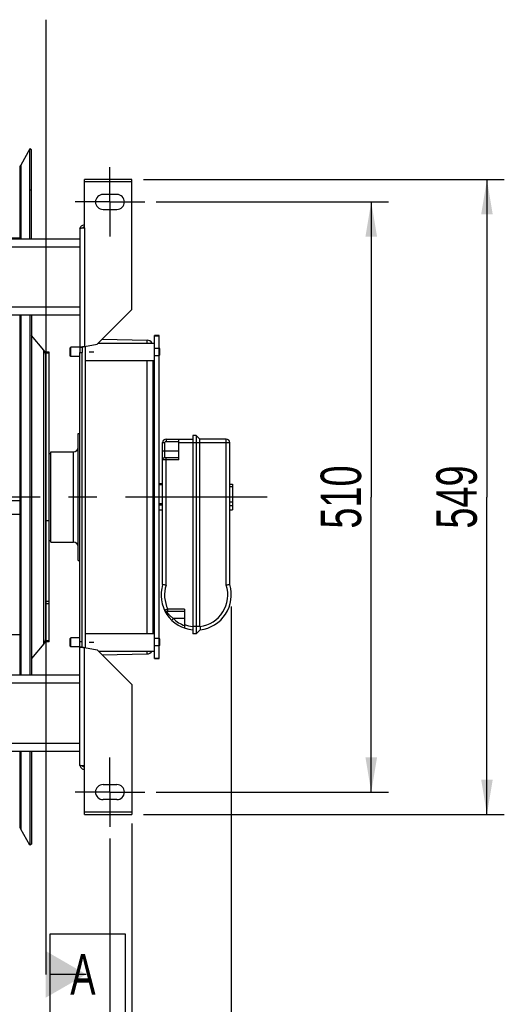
# Model space of a CAD drawing. Extents: x 0 to 594, y 0 to 420.
# Tile 11 of 21: x 364 to 406, y 43 to 128. Entities that reach past the tile are written whole.
import ezdxf

# ---------------------------------------------------------------- set-up
doc = ezdxf.new("R2010")
doc.units = 0
doc.header["$LTSCALE"] = 32.67
doc.linetypes.add('CENTER', pattern=[0.6, 0.375, -0.075, 0.075, -0.075])
doc.layers.get('0').update_dxf_attribs({"linetype": 'CONTINUOUS'})
for name, color, linetype in [('110528_DXF_CONTINUOUS_LINE', 7, 'CONTINUOUS'), ('110528_DXF_DIMENSION', 7, 'CONTINUOUS'), ('110536_DXF_AXIS', 7, 'CONTINUOUS'), ('110536_DXF_CONTINUOUS_LINE', 7, 'CONTINUOUS'), ('110593_DXF_CONTINUOUS_LINE', 7, 'CONTINUOUS'), ('110618_DXF_CONTINUOUS_LINE', 7, 'CONTINUOUS'), ('110803_DXF_CONTINUOUS_LINE', 7, 'CONTINUOUS'), ('111735_DXF_CONTINUOUS_LINE', 7, 'CONTINUOUS'), ('111736_DXF_CONTINUOUS_LINE', 7, 'CONTINUOUS'), ('ASEM_125_150-15_DXF_AXIS', 7, 'CONTINUOUS'), ('ASEM_125_150-15_DXF_DIMENS', 7, 'CONTINUOUS'), ('G_ASE_DUMMY_DXF_CONTINUOUS', 7, 'CONTINUOUS'), ('HOSE_125_150DXF_CONTINUOUS', 7, 'CONTINUOUS'), ('MOTOR_UNIT_DDXF_CONTINUOUS', 7, 'CONTINUOUS')]:
    doc.layers.add(name, color=color, linetype=linetype)
doc.styles.get("Standard").update_dxf_attribs({"font": 'txt', "width": 0.7})
doc.dimstyles.new('DIMSTYLE_2', dxfattribs={"dimtxt": 3.5, "dimasz": 3, "dimexe": 1.5, "dimexo": 1, "dimgap": 0.875, "dimtad": 1, "dimdec": 3, "dimlfac": 10, "dimtxsty": 'STANDARD', "dimblk": '_ARROW_FILLED', "dimblk1": '_ARROW_FILLED', "dimblk2": '_ARROW_FILLED', "dimcen": 0.09, "dimazin": 3, "dimtp": 1.2, "dimtm": 1.2, "dimtfac": 1, "dimtdec": 3, "dimtofl": 0, "dimtmove": 0, "dimatfit": 3, "dimtolj": 1})
doc.dimstyles.new('DIMSTYLE_3', dxfattribs={"dimtxt": 3.5, "dimasz": 3, "dimexe": 1.5, "dimexo": 1, "dimgap": 0.875, "dimtad": 1, "dimdec": 0, "dimlfac": 10, "dimtxsty": 'STANDARD', "dimblk": '_ARROW_FILLED', "dimblk1": '_ARROW_FILLED', "dimblk2": '_ARROW_FILLED', "dimcen": 0.09, "dimazin": 3, "dimtp": 0.8, "dimtm": 0.8, "dimtfac": 1, "dimtdec": 0, "dimtofl": 0, "dimtmove": 0, "dimatfit": 3, "dimtolj": 1})
doc.dimstyles.new('DIMSTYLE_4', dxfattribs={"dimtxt": 3.5, "dimasz": 3, "dimexe": 1.5, "dimexo": 1, "dimgap": 0.875, "dimtad": 1, "dimdec": 0, "dimlfac": 10, "dimtxsty": 'STANDARD', "dimblk": '_ARROW_FILLED', "dimblk1": '_ARROW_FILLED', "dimblk2": '_ARROW_FILLED', "dimcen": 0.09, "dimazin": 3, "dimtp": 1.2, "dimtm": 1.2, "dimtfac": 1, "dimtdec": 0, "dimtofl": 0, "dimtmove": 0, "dimatfit": 3, "dimtolj": 1})

# ---------------------------------------------------------------- blocks, each defined once
blk = doc.blocks.new('_ARROW_FILLED')
at = {"color": 0, "linetype": 'BYBLOCK'}
blk.add_solid([(0, 0), (-1, 0.167), (-1, -0.167)], dxfattribs=at)
blk = doc.blocks.new('*D3')
at = {"layer": 'ASEM_125_150-15_DXF_DIMENS', "color": 2, "linetype": 'CONTINUOUS'}
for p, q in [((234.612, 57.738), (234.612, 34.588)), ((372.012, 57.738), (372.012, 34.588)), ((234.612, 36.088), (303.312, 36.088)), ((372.012, 36.088), (303.312, 36.088))]:
    blk.add_line(p, q, dxfattribs=at)
at = {"layer": 'ASEM_125_150-15_DXF_DIMENS', "color": 2, "linetype": 'CONTINUOUS', "xscale": 3, "yscale": 3, "zscale": 3, "rotation": 180}
blk.add_blockref('_ARROW_FILLED', (234.612, 36.088), dxfattribs=at)
at = {"layer": 'ASEM_125_150-15_DXF_DIMENS', "color": 2, "linetype": 'CONTINUOUS', "xscale": 3, "yscale": 3, "zscale": 3}
blk.add_blockref('_ARROW_FILLED', (372.012, 36.088), dxfattribs=at)
at = {"layer": 'ASEM_125_150-15_DXF_DIMENS', "color": 2, "linetype": 'CONTINUOUS', "insert": (303.312, 40.463), "char_height": 3.5, "width": 15, "attachment_point": 2}
blk.add_mtext('1374', dxfattribs=at)
blk = doc.blocks.new('*D4')
at = {"layer": 'ASEM_125_150-15_DXF_DIMENS', "color": 2, "linetype": 'CONTINUOUS'}
for p, q in [((232.712, 59.011), (232.712, 24.588)), ((373.912, 59.011), (373.912, 24.588)), ((232.712, 26.088), (303.312, 26.088)), ((373.912, 26.088), (303.312, 26.088))]:
    blk.add_line(p, q, dxfattribs=at)
at = {"layer": 'ASEM_125_150-15_DXF_DIMENS', "color": 2, "linetype": 'CONTINUOUS', "xscale": 3, "yscale": 3, "zscale": 3, "rotation": 180}
blk.add_blockref('_ARROW_FILLED', (232.712, 26.088), dxfattribs=at)
at = {"layer": 'ASEM_125_150-15_DXF_DIMENS', "color": 2, "linetype": 'CONTINUOUS', "xscale": 3, "yscale": 3, "zscale": 3}
blk.add_blockref('_ARROW_FILLED', (373.912, 26.088), dxfattribs=at)
at = {"layer": 'ASEM_125_150-15_DXF_DIMENS', "color": 2, "linetype": 'CONTINUOUS', "insert": (303.312, 30.463), "char_height": 3.5, "width": 14.25, "attachment_point": 2}
blk.add_mtext('1412', dxfattribs=at)
blk = doc.blocks.new('*D5')
at = {"layer": 'ASEM_125_150-15_DXF_DIMENS', "color": 2, "linetype": 'CONTINUOUS'}
for p, q in [((374.912, 114.664), (406.092, 114.664)), ((404.592, 114.664), (404.592, 87.238)), ((404.592, 59.811), (404.592, 87.238)), ((374.912, 59.811), (406.092, 59.811))]:
    blk.add_line(p, q, dxfattribs=at)
at = {"layer": 'ASEM_125_150-15_DXF_DIMENS', "color": 2, "linetype": 'CONTINUOUS', "xscale": 3, "yscale": 3, "zscale": 3}
for p, rotation in [((404.592, 114.664), 90), ((404.592, 59.811), 270)]:
    blk.add_blockref('_ARROW_FILLED', p, dxfattribs=dict(at, rotation=rotation))
at = {"layer": 'ASEM_125_150-15_DXF_DIMENS', "color": 2, "linetype": 'CONTINUOUS', "insert": (400.217, 87.238), "char_height": 3.5, "width": 12, "attachment_point": 2, "rotation": 90}
blk.add_mtext('549', dxfattribs=at)
blk = doc.blocks.new('*D6')
at = {"layer": 'ASEM_125_150-15_DXF_DIMENS', "color": 2, "linetype": 'CONTINUOUS'}
for p, q in [((376.012, 112.738), (396.092, 112.738)), ((394.592, 112.738), (394.592, 87.238)), ((394.592, 61.738), (394.592, 87.238)), ((376.012, 61.738), (396.092, 61.738))]:
    blk.add_line(p, q, dxfattribs=at)
at = {"layer": 'ASEM_125_150-15_DXF_DIMENS', "color": 2, "linetype": 'CONTINUOUS', "xscale": 3, "yscale": 3, "zscale": 3}
for p, rotation in [((394.592, 112.738), 90), ((394.592, 61.738), 270)]:
    blk.add_blockref('_ARROW_FILLED', p, dxfattribs=dict(at, rotation=rotation))
at = {"layer": 'ASEM_125_150-15_DXF_DIMENS', "color": 2, "linetype": 'CONTINUOUS', "insert": (390.217, 87.238), "char_height": 3.5, "width": 10.875, "attachment_point": 2, "rotation": 90}
blk.add_mtext('510', dxfattribs=at)
blk = doc.blocks.new('*D7')
at = {"layer": 'ASEM_125_150-15_DXF_DIMENS', "color": 2, "linetype": 'CONTINUOUS'}
for p, q in [((230.362, 78.363), (230.362, 14.588)), ((382.497, 77.773), (382.497, 14.588)), ((230.362, 16.088), (306.43, 16.088)), ((382.497, 16.088), (306.43, 16.088))]:
    blk.add_line(p, q, dxfattribs=at)
at = {"layer": 'ASEM_125_150-15_DXF_DIMENS', "color": 2, "linetype": 'CONTINUOUS', "xscale": 3, "yscale": 3, "zscale": 3, "rotation": 180}
blk.add_blockref('_ARROW_FILLED', (230.362, 16.088), dxfattribs=at)
at = {"layer": 'ASEM_125_150-15_DXF_DIMENS', "color": 2, "linetype": 'CONTINUOUS', "xscale": 3, "yscale": 3, "zscale": 3}
blk.add_blockref('_ARROW_FILLED', (382.497, 16.088), dxfattribs=at)
at = {"layer": 'ASEM_125_150-15_DXF_DIMENS', "color": 2, "linetype": 'CONTINUOUS', "insert": (306.43, 20.463), "char_height": 3.5, "width": 13.875, "attachment_point": 2}
blk.add_mtext('1521', dxfattribs=at)

msp = doc.modelspace()

# ---------------------------------------------------------------- linework, layer by layer
at = {"layer": '110528_DXF_CONTINUOUS_LINE', "color": 7, "linetype": 'CONTINUOUS'}
for p, q in [((365.09603, 117.31274), (364.29699, 115.92876)), ((365.22593, 117.23774), (365.09603, 117.31274)), ((365.09603, 109.55992), (365.09603, 117.31274)), ((364.20991, 115.60376), (364.20991, 109.55992)), ((364.20991, 102.96858), (364.20991, 71.83774)), ((365.09603, 102.96858), (365.09603, 71.83774)), ((364.20991, 65.24741), (364.20991, 58.87171)), ((365.09603, 65.24741), (365.09603, 57.16274)), ((365.09603, 57.16274), (364.29699, 58.54671)), ((365.22593, 57.23774), (365.09603, 57.16274))]:
    msp.add_line(p, q, dxfattribs=at)
at = {"layer": '110528_DXF_CONTINUOUS_LINE', "color": 3, "linetype": 'CONTINUOUS'}
for p, q in [((365.22593, 109.55992), (365.22593, 117.23774)), ((365.22593, 102.96858), (365.22593, 71.83774)), ((366.30559, 99.91897), (365.22593, 101.20565)), ((366.45766, 74.97432), (366.45766, 78.00742)), ((366.30559, 74.5565), (365.22593, 73.26982)), ((365.22593, 65.24741), (365.22593, 57.23774))]:
    msp.add_line(p, q, dxfattribs=at)
at = {"layer": '110528_DXF_CONTINUOUS_LINE', "color": 9, "linetype": 'CONTINUOUS'}
for p, q in [((364.29699, 115.92876), (364.29699, 109.55992)), ((365.22593, 113.72616), (365.09603, 113.79238)), ((364.29699, 102.96858), (364.29699, 71.83774)), ((366.30559, 74.5565), (366.30559, 99.91897)), ((364.29699, 65.24741), (364.29699, 58.54671))]:
    msp.add_line(p, q, dxfattribs=at)
at = {"layer": '110528_DXF_CONTINUOUS_LINE', "color": 7, "linetype": 'CONTINUOUS'}
for centre, start, end in [((364.85991, 115.60376), 150, 180), ((364.85991, 58.87171), 180, 210)]:
    msp.add_arc(centre, 0.65, start, end, dxfattribs=at)
at = {"layer": '110528_DXF_CONTINUOUS_LINE', "color": 3, "linetype": 'CONTINUOUS'}
for centre, start, end in [((365.80766, 99.50115), 0, 40), ((365.80766, 74.97432), 320, 360)]:
    msp.add_arc(centre, 0.65, start, end, dxfattribs=at)
at = {"layer": '110528_DXF_DIMENSION', "color": 2, "linetype": 'CONTINUOUS'}
for p, q in [((366.45766, 128.48716), (366.45766, 45.98831)), ((366.83266, 49.48831), (373.33266, 49.48831)), ((366.83266, 42.48831), (366.83266, 49.48831)), ((373.33266, 49.48831), (373.33266, 42.48831)), ((369.95766, 45.98831), (366.83266, 45.98831))]:
    msp.add_line(p, q, dxfattribs=at)
msp.add_solid([(366.45766, 43.96758), (366.45766, 48.00904), (369.95766, 45.98831)], dxfattribs=at)
at = {"layer": '110536_DXF_AXIS', "color": 7, "linetype": 'CENTER'}
for p, q in [((372.01216, 112.73774), (372.01216, 115.73775)), ((372.01216, 112.73774), (369.01215, 112.73774)), ((372.01216, 112.73774), (375.01217, 112.73774)), ((372.01216, 112.73774), (372.01216, 109.73773)), ((372.01216, 61.73774), (372.01216, 64.73775)), ((372.01216, 61.73774), (369.01215, 61.73774)), ((372.01216, 61.73774), (375.01217, 61.73774)), ((372.01216, 61.73774), (372.01216, 58.73773))]:
    msp.add_line(p, q, dxfattribs=at)
at = {"layer": '110536_DXF_CONTINUOUS_LINE', "color": 3, "linetype": 'CONTINUOUS'}
for p, q in [((369.81216, 110.48999), (369.81216, 114.6644)), ((373.91216, 114.66439), (369.81216, 114.66439)), ((373.91216, 103.44304), (373.91216, 114.6644)), ((372.61216, 113.38774), (371.41216, 113.38774)), ((371.41216, 112.08774), (372.61216, 112.08774)), ((369.41216, 110.42978), (369.41216, 99.73774)), ((373.91216, 103.44304), (370.91216, 100.44304)), ((369.81216, 100.24908), (370.91216, 100.44304)), ((369.41216, 64.04569), (369.41216, 99.73774)), ((369.81216, 74.22639), (370.91216, 74.03243)), ((373.91216, 71.03243), (370.91216, 74.03243)), ((373.91216, 71.03243), (373.91216, 59.81107)), ((369.81216, 59.81107), (369.81216, 63.98548)), ((371.41216, 62.38774), (372.61216, 62.38774)), ((372.61216, 61.08774), (371.41216, 61.08774)), ((369.81216, 59.81108), (373.91216, 59.81108))]:
    msp.add_line(p, q, dxfattribs=at)
at = {"layer": '110536_DXF_CONTINUOUS_LINE', "color": 9, "linetype": 'CONTINUOUS'}
for p, q in [((373.91216, 114.46439), (369.81216, 114.46439)), ((369.81216, 110.48999), (369.81216, 100.24908)), ((369.81216, 63.98548), (369.81216, 74.22639)), ((373.91216, 60.01108), (369.81216, 60.01108))]:
    msp.add_line(p, q, dxfattribs=at)
at = {"layer": '110536_DXF_CONTINUOUS_LINE', "color": 7, "linetype": 'CONTINUOUS'}
for p, q in [((369.41216, 100.17606), (369.61216, 100.17606)), ((369.41216, 99.73774), (369.61216, 99.73774)), ((369.61216, 100.17606), (369.61216, 99.73774)), ((369.61216, 74.29941), (369.61216, 99.73774)), ((369.41216, 74.73774), (369.61216, 74.73774)), ((369.41216, 74.29941), (369.61216, 74.29941))]:
    msp.add_line(p, q, dxfattribs=at)
at = {"layer": '110536_DXF_CONTINUOUS_LINE', "color": 3, "linetype": 'CONTINUOUS'}
for centre, radius, start, end in [((371.41216, 112.73774), 0.65, 90, 270), ((372.61216, 112.73774), 0.65, 270, 90), ((369.8036, 110.3724), 0.39145, 169.8908463, 170.6553539), ((369.8036, 64.10307), 0.39145, 189.3446461, 190.1091537), ((371.41216, 61.73774), 0.65, 90, 270), ((372.61216, 61.73774), 0.65, 270, 90)]:
    msp.add_arc(centre, radius, start, end, dxfattribs=at)
for points, knots in [([(369.41824, 110.44111), (369.43411, 110.53015), (369.53351, 110.70265), (369.72107, 110.76798), (369.81216, 110.76798)], [0, 0, 0, 0, 0.49822857, 1, 1, 1, 1]), ([(369.81216, 110.48999), (369.76112, 110.4851), (369.68697, 110.47801), (369.59276, 110.46791), (369.53273, 110.46053), (369.48397, 110.45354), (369.44624, 110.44598), (369.42497, 110.4404), (369.41216, 110.43337), (369.41216, 110.42978)], [0, 0, 0, 0, 0.37771184, 0.54853637, 0.69852876, 0.82207755, 0.91471109, 0.97358369, 1, 1, 1, 1]), ([(369.41216, 100.17606), (369.41216, 100.18003), (369.42406, 100.18878), (369.44636, 100.19568), (369.48377, 100.20486), (369.55555, 100.2173), (369.66677, 100.23222), (369.76112, 100.24315), (369.81216, 100.24908)], [0, 0, 0, 0, 0.0290834, 0.08885385, 0.18164624, 0.30490852, 0.62429132, 1, 1, 1, 1]), ([(369.41216, 74.29941), (369.41216, 74.29544), (369.42406, 74.28669), (369.44636, 74.27979), (369.48377, 74.27061), (369.55555, 74.25817), (369.66677, 74.24325), (369.76112, 74.23232), (369.81216, 74.22639)], [0, 0, 0, 0, 0.0290834, 0.08885385, 0.18164624, 0.30490852, 0.62429132, 1, 1, 1, 1]), ([(369.81216, 63.98548), (369.76112, 63.99037), (369.68697, 63.99746), (369.59276, 64.00756), (369.53273, 64.01494), (369.48397, 64.02193), (369.44624, 64.02949), (369.42497, 64.03507), (369.41216, 64.0421), (369.41216, 64.04569)], [0, 0, 0, 0, 0.37771184, 0.54853637, 0.69852876, 0.82207755, 0.91471109, 0.97358369, 1, 1, 1, 1]), ([(369.41824, 64.03436), (369.43411, 63.94532), (369.53351, 63.77282), (369.72107, 63.70749), (369.81216, 63.70749)], [0, 0, 0, 0, 0.49822857, 1, 1, 1, 1])]:
    msp.add_open_spline(points, degree=3, knots=knots, dxfattribs=at)
at = {"layer": '110536_DXF_CONTINUOUS_LINE', "color": 7, "linetype": 'CONTINUOUS'}
for points, knots in [([(369.81216, 110.57021), (369.77798, 110.57021), (369.70859, 110.55234), (369.65734, 110.50215), (369.63991, 110.47294)], [0, 0, 0, 0, 0.50119096, 1, 1, 1, 1]), ([(369.61216, 100.17606), (369.61216, 100.18398), (369.63517, 100.20106), (369.67618, 100.21472), (369.73948, 100.23243), (369.78661, 100.24314), (369.81216, 100.24908)], [0, 0, 0, 0, 0.1095964, 0.32647794, 0.63723776, 1, 1, 1, 1]), ([(369.61216, 74.29941), (369.61216, 74.29149), (369.63517, 74.27441), (369.67618, 74.26075), (369.73948, 74.24304), (369.78661, 74.23233), (369.81216, 74.22639)], [0, 0, 0, 0, 0.1095964, 0.32647794, 0.63723776, 1, 1, 1, 1]), ([(369.81216, 63.90526), (369.77798, 63.90526), (369.70859, 63.92313), (369.65734, 63.97332), (369.63991, 64.00253)], [0, 0, 0, 0, 0.50119096, 1, 1, 1, 1])]:
    msp.add_open_spline(points, degree=3, knots=knots, dxfattribs=at)
at = {"layer": '110593_DXF_CONTINUOUS_LINE', "color": 7, "linetype": 'CONTINUOUS'}
msp.add_line((364.20991, 109.60274), (359.22513, 109.60274), dxfattribs=at)
at = {"layer": '110618_DXF_CONTINUOUS_LINE', "color": 7, "linetype": 'CONTINUOUS'}
for p, q in [((366.75766, 99.75524), (366.45766, 99.75524)), ((366.75766, 74.72023), (366.75766, 99.75524)), ((366.75766, 78.00742), (366.45766, 78.00742)), ((366.75766, 74.75714), (366.45766, 74.75714)), ((366.75766, 74.72023), (366.45766, 74.72023))]:
    msp.add_line(p, q, dxfattribs=at)
at = {"layer": '110618_DXF_CONTINUOUS_LINE', "color": 3, "linetype": 'CONTINUOUS'}
for p, q in [((366.45766, 78.00742), (366.45766, 99.75524)), ((366.45766, 74.72023), (366.45766, 74.97432))]:
    msp.add_line(p, q, dxfattribs=at)
at = {"layer": '110618_DXF_CONTINUOUS_LINE', "color": 9, "linetype": 'CONTINUOUS'}
for p, q in [((366.75766, 99.66261), (366.45766, 99.66261)), ((366.45766, 85.2101), (366.75766, 85.2101)), ((366.75766, 78.21148), (366.45766, 78.21148)), ((366.75766, 74.79929), (366.45766, 74.79929))]:
    msp.add_line(p, q, dxfattribs=at)
at = {"layer": '110803_DXF_CONTINUOUS_LINE', "color": 7, "linetype": 'CONTINUOUS'}
for p, q in [((237.21216, 109.55992), (369.41216, 109.55992)), ((237.21216, 102.96959), (369.41216, 102.96959)), ((237.21216, 102.96858), (369.41216, 102.96858)), ((369.41216, 71.83774), (237.21216, 71.83774)), ((369.41216, 65.24741), (237.21216, 65.24741))]:
    msp.add_line(p, q, dxfattribs=at)
at = {"layer": '110803_DXF_CONTINUOUS_LINE', "color": 9, "linetype": 'CONTINUOUS'}
for p, q in [((237.21216, 108.86004), (369.41216, 108.86004)), ((237.21216, 103.66971), (369.41216, 103.66971)), ((369.41216, 71.13774), (237.21216, 71.13774)), ((369.41216, 65.94741), (237.21216, 65.94741))]:
    msp.add_line(p, q, dxfattribs=at)
at = {"layer": '111735_DXF_CONTINUOUS_LINE', "color": 7, "linetype": 'CONTINUOUS'}
for p, q in [((366.75766, 90.98774), (366.91216, 90.98774)), ((366.75766, 83.48774), (366.91216, 83.48774))]:
    msp.add_line(p, q, dxfattribs=at)
at = {"layer": '111736_DXF_CONTINUOUS_LINE', "color": 7, "linetype": 'CONTINUOUS'}
for p, q in [((369.26216, 92.73774), (369.41216, 92.73774)), ((369.26216, 81.73776), (369.26216, 92.73771)), ((366.91216, 91.13774), (368.86216, 91.13774)), ((366.91216, 83.33774), (366.91216, 91.13774)), ((366.91216, 83.33774), (368.86216, 83.33774)), ((369.26216, 81.73774), (369.41216, 81.73774))]:
    msp.add_line(p, q, dxfattribs=at)
at = {"layer": '111736_DXF_CONTINUOUS_LINE', "color": 9, "linetype": 'CONTINUOUS'}
msp.add_line((368.86216, 83.33774), (368.86216, 91.13774), dxfattribs=at)
at = {"layer": '111736_DXF_CONTINUOUS_LINE', "color": 7, "linetype": 'CONTINUOUS'}
for centre, start, end in [((368.86216, 91.53774), 270, 360), ((368.86216, 82.93774), 0, 90)]:
    msp.add_arc(centre, 0.4, start, end, dxfattribs=at)
at = {"layer": 'ASEM_125_150-15_DXF_AXIS', "color": 7, "linetype": 'CENTER'}
msp.add_line((385.59216, 87.23774), (227.36216, 87.23774), dxfattribs=at)
at = {"layer": 'G_ASE_DUMMY_DXF_CONTINUOUS', "color": 7, "linetype": 'CONTINUOUS'}
for p, q in [((364.20991, 86.91795), (352.0652, 86.91795)), ((364.20991, 85.71843), (351.80152, 85.71843))]:
    msp.add_line(p, q, dxfattribs=at)
at = {"layer": 'G_ASE_DUMMY_DXF_CONTINUOUS', "color": 9, "linetype": 'CONTINUOUS'}
msp.add_line((364.20991, 75.33531), (363.25991, 75.33531), dxfattribs=at)
at = {"layer": 'HOSE_125_150DXF_CONTINUOUS', "color": 9, "linetype": 'CONTINUOUS'}
msp.add_line((364.20991, 109.60274), (359.22513, 109.60274), dxfattribs=at)
at = {"layer": 'MOTOR_UNIT_DDXF_CONTINUOUS', "color": 9, "linetype": 'CONTINUOUS'}
for p, q in [((371.01422, 100.5451), (375.86216, 100.5451)), ((371.35048, 100.88137), (375.22327, 100.7953)), ((375.22327, 100.5451), (375.22327, 100.7953)), ((376.26216, 101.20165), (375.86216, 101.20165)), ((375.86216, 73.27382), (375.86216, 101.20165)), ((376.26216, 101.15045), (375.86216, 101.15045)), ((376.26216, 73.27382), (376.26216, 101.20165)), ((368.63016, 100.1951), (368.56216, 100.1271)), ((368.56216, 99.4631), (368.56216, 100.1271)), ((369.41216, 100.1951), (368.63016, 100.1951)), ((368.63016, 99.3951), (368.63016, 100.1951)), ((369.86216, 100.2579), (369.86216, 74.21757)), ((370.20216, 99.7951), (370.6041, 99.7951)), ((375.86216, 100.11142), (376.26216, 100.11142)), ((376.31216, 100.08378), (376.26216, 100.08378)), ((376.31216, 99.93944), (376.26216, 99.93944)), ((376.31216, 99.65077), (376.26216, 99.65077)), ((376.31216, 99.50643), (376.31216, 100.08378)), ((368.63016, 99.3951), (368.56216, 99.4631)), ((369.41216, 99.3951), (368.63016, 99.3951)), ((369.86216, 99.0451), (375.86216, 99.0451)), ((375.22327, 75.43037), (375.22327, 99.0451)), ((375.71216, 99.0451), (375.71216, 75.43037)), ((375.86216, 99.45514), (376.26216, 99.45514)), ((376.31216, 99.50643), (376.26216, 99.50643)), ((376.56216, 91.93774), (376.76216, 91.93774)), ((376.56216, 79.66785), (376.56216, 91.93774)), ((376.76216, 90.63774), (376.76216, 91.93774)), ((376.86216, 92.23774), (379.16216, 92.23774)), ((376.86216, 92.23774), (376.86216, 92.03774)), ((376.86216, 92.03774), (377.96216, 92.03774)), ((377.96216, 90.43774), (377.96216, 92.23774)), ((377.96216, 91.93774), (382.36216, 91.93774)), ((379.46216, 92.56774), (379.16216, 92.56774)), ((379.16216, 92.56774), (379.16216, 75.40774)), ((379.79216, 92.23774), (379.46216, 92.56774)), ((379.46216, 92.56774), (379.46216, 75.40774)), ((382.06216, 92.23774), (379.79216, 92.23774)), ((379.79216, 76.05772), (379.79216, 92.23774)), ((382.06216, 79.6214), (382.06216, 92.23774)), ((382.36216, 79.66785), (382.36216, 91.93774)), ((376.56216, 91.23774), (377.96216, 91.23774)), ((377.96216, 90.43774), (376.56216, 90.43774)), ((377.96216, 90.63774), (376.76216, 90.63774)), ((376.86216, 79.6214), (376.86216, 90.63774)), ((375.86216, 88.37877), (375.71216, 88.37877)), ((375.86216, 88.30465), (375.71216, 88.30465)), ((376.56216, 88.37877), (376.26216, 88.37877)), ((376.56216, 88.30465), (376.26216, 88.30465)), ((382.36216, 88.33433), (382.59216, 88.33433)), ((382.36216, 88.15152), (382.59216, 88.15152)), ((382.59216, 88.33433), (382.59216, 86.14114)), ((382.36216, 86.81571), (382.59216, 86.81571)), ((375.86216, 86.66258), (375.71216, 86.66258)), ((375.86216, 86.5401), (375.71216, 86.5401)), ((375.86216, 86.10011), (375.71216, 86.10011)), ((375.86216, 86.0967), (375.71216, 86.0967)), ((376.56216, 86.66258), (376.26216, 86.66258)), ((376.56216, 86.5401), (376.26216, 86.5401)), ((376.56216, 86.10011), (376.26216, 86.10011)), ((376.56216, 86.0967), (376.26216, 86.0967)), ((382.36216, 86.49907), (382.59216, 86.49907)), ((382.36216, 86.14114), (382.59216, 86.14114)), ((378.46216, 77.53774), (377.02187, 77.53774)), ((377.02187, 77.33774), (377.02187, 77.53774)), ((378.46216, 77.53774), (378.46216, 75.90721)), ((378.46216, 77.33774), (376.9103, 77.33774)), ((377.48833, 76.73774), (377.34908, 76.59417)), ((378.46216, 76.73774), (377.48833, 76.73774)), ((379.79282, 76.03774), (379.16216, 76.03774)), ((379.81244, 75.75802), (379.46216, 75.40774)), ((368.63016, 75.08037), (368.56216, 75.01237)), ((368.56216, 74.34837), (368.56216, 75.01237)), ((369.41216, 75.08037), (368.63016, 75.08037)), ((368.63016, 74.28037), (368.63016, 75.08037)), ((369.86216, 75.43037), (375.86216, 75.43037)), ((376.26216, 75.02033), (375.86216, 75.02033)), ((376.31216, 74.96904), (376.26216, 74.96904)), ((376.31216, 74.39169), (376.31216, 74.96904)), ((379.46216, 75.40774), (379.16216, 75.40774)), ((368.63016, 74.28037), (368.56216, 74.34837)), ((369.41216, 74.28037), (368.63016, 74.28037)), ((370.20216, 74.68037), (370.6041, 74.68037)), ((376.26216, 74.36405), (375.86216, 74.36405)), ((376.31216, 74.8247), (376.26216, 74.8247)), ((376.31216, 74.53603), (376.26216, 74.53603)), ((376.31216, 74.39169), (376.26216, 74.39169)), ((371.01422, 73.93037), (375.86216, 73.93037)), ((371.35048, 73.59411), (375.22327, 73.68017)), ((375.22327, 73.68017), (375.22327, 73.93037)), ((375.86216, 73.32502), (376.26216, 73.32502)), ((375.86216, 73.27382), (376.26216, 73.27382))]:
    msp.add_line(p, q, dxfattribs=at)
for centre, radius, start, end in [((375.21216, 100.29543), 0.5, 29.9592584, 88.72697), ((376.86216, 91.93774), 0.3, 90, 180), ((376.86216, 91.93774), 0.1, 90, 180), ((382.06216, 91.93774), 0.3, 0, 90), ((376.76216, 90.43774), 0.2, 90, 180), ((379.46216, 78.77274), 3.035, 162.8466764, 264.3272328), ((370.81894, 41.58377), 38.51469, 80.9725984, 81.4242079), ((379.46216, 78.77274), 2.735, 161.9229049, 206.8434264), ((379.46216, 78.77274), 2.735, 276.9300869, 18.0770951), ((379.46216, 78.77274), 3.035, 276.6275038, 17.1533236), ((388.10538, 41.58377), 38.51469, 98.5757921, 99.0274016), ((376.9103, 77.53774), 0.2, 205.8251404, 270), ((379.46216, 78.77274), 2.835, 225.8742158, 249.345389), ((379.46216, 78.77274), 2.735, 248.553597, 263.7025996), ((380.093, 76.05768), 0.30084, 179.9928378, 183.8011574), ((412.10005, 78.16324), 32.37707, 183.7640839, 184.2603029), ((375.21216, 74.18004), 0.5, 271.27303, 330.0407416)]:
    msp.add_arc(centre, radius, start, end, dxfattribs=at)
for points, knots in [([(377.02187, 77.53774), (377.0031, 77.5319), (376.96623, 77.52054), (376.91258, 77.50423), (376.86294, 77.48937), (376.82496, 77.47814), (376.79802, 77.47024), (376.78088, 77.46524), (376.76606, 77.46093), (376.75369, 77.45737), (376.74399, 77.45453), (376.73743, 77.45272), (376.7338, 77.45157), (376.73178, 77.45116), (376.73112, 77.45067), (376.73021, 77.45072), (376.73027, 77.45061)], [0, 0, 0, 0, 0.19374958, 0.38031646, 0.55276739, 0.70450142, 0.7707076, 0.82955832, 0.88045379, 0.92286247, 0.95633012, 0.98050265, 0.98901395, 0.99510902, 0.99877521, 1, 1, 1, 1]), ([(376.9103, 77.33774), (376.91066, 77.3375), (376.91128, 77.33576), (376.91365, 77.33284), (376.91695, 77.32736), (376.92187, 77.32005), (376.92806, 77.31066), (376.93901, 77.29443), (376.95594, 77.26989), (376.98022, 77.23612), (377.00945, 77.1973), (377.0433, 77.15461), (377.09554, 77.09224), (377.1692, 77.0117), (377.26719, 76.91645), (377.37411, 76.82403), (377.44962, 76.76589), (377.48833, 76.73774)], [0, 0, 0, 0, 0.00153042, 0.0061101, 0.013707, 0.02426846, 0.03772015, 0.05396822, 0.09439049, 0.14445438, 0.20289698, 0.26837118, 0.33954379, 0.49419119, 0.65895585, 0.82859025, 1, 1, 1, 1])]:
    msp.add_open_spline(points, degree=3, knots=knots, dxfattribs=at)

# ---------------------------------------------------------------- texts
at = {"layer": '110528_DXF_DIMENSION', "color": 2, "linetype": 'CONTINUOUS', "insert": (368.58266, 47.73831), "char_height": 3.5, "width": 4.5, "attachment_point": 1}
msp.add_mtext('A', dxfattribs=at)

# ---------------------------------------------------------------- dimensions: what is measured, and where the dimension line sits
at = {"layer": 'ASEM_125_150-15_DXF_DIMENS', "color": 2, "linetype": 'CONTINUOUS'}
for base, p1, p2, angle, picture, middle in [((404.59216, 114.66439), (373.91216, 59.81108), (373.91216, 114.66439), 90, '*D5', (404.59216, 86.73774)), ((394.59216, 61.73774), (375.01217, 112.73774), (375.01217, 61.73774), 270, '*D6', (394.59216, 86.73773))]:
    dim = msp.add_linear_dim(base=base, p1=p1, p2=p2, angle=angle, dimstyle='DIMSTYLE_3', dxfattribs=at)
    dim.commit()
    dim.dimension.update_dxf_attribs({"geometry": picture, "text_midpoint": middle, "dimtype": 160})
for base, p1, p2, dimstyle, picture, middle in [((382.49716, 16.08773), (230.36216, 79.36274), (382.49716, 78.77274), 'DIMSTYLE_4', '*D7', (305.92966, 16.08773)), ((373.91216, 26.08773), (232.71216, 60.01108), (373.91216, 60.01108), 'DIMSTYLE_2', '*D4', (302.81216, 26.08773)), ((372.01216, 36.08773), (234.61216, 58.73773), (372.01216, 58.73773), 'DIMSTYLE_2', '*D3', (302.81216, 36.08773))]:
    dim = msp.add_linear_dim(base=base, p1=p1, p2=p2, dimstyle=dimstyle, dxfattribs=at)
    dim.commit()
    dim.dimension.update_dxf_attribs({"geometry": picture, "text_midpoint": middle, "dimtype": 160})

doc.saveas('drawing.dxf')
